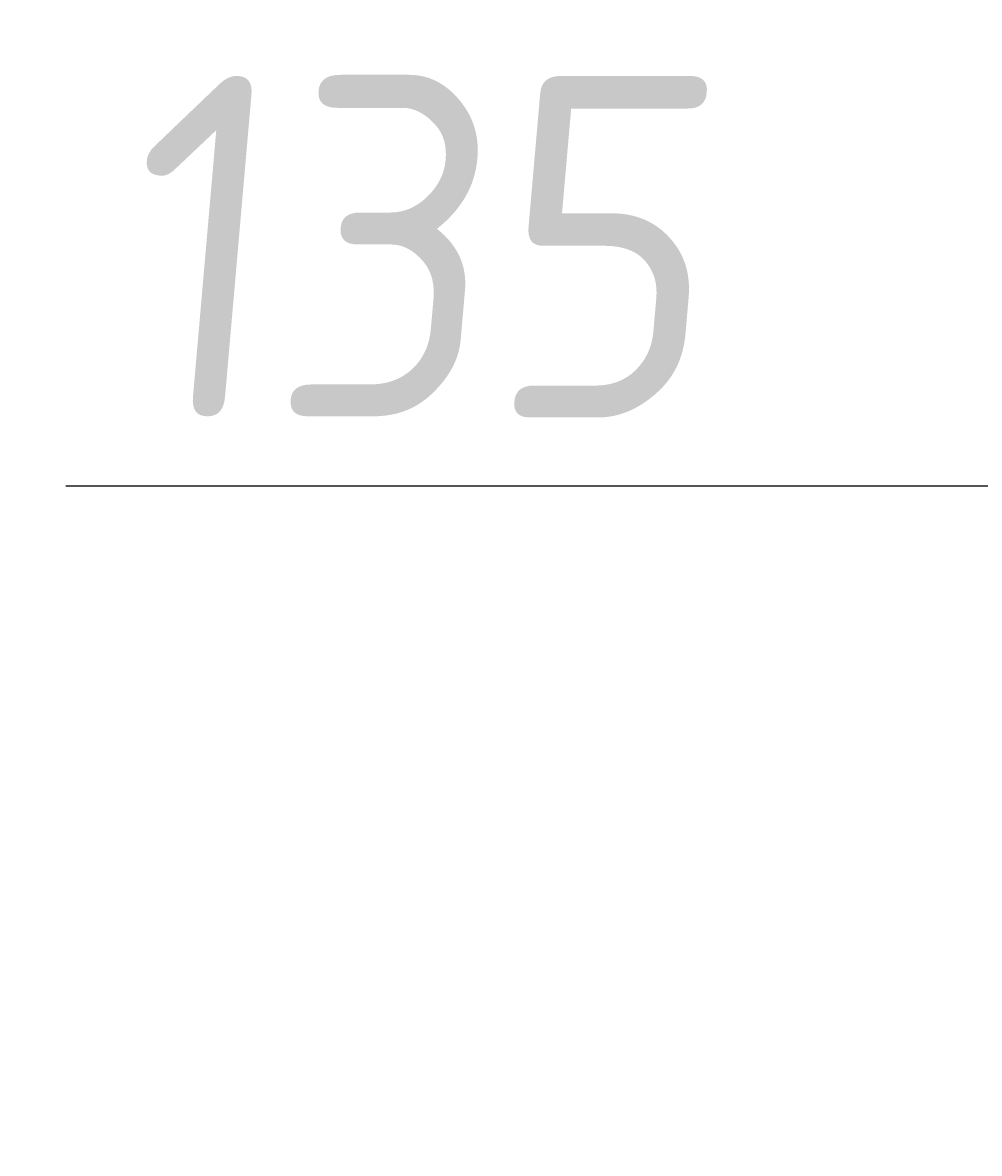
# Model space of a CAD drawing. Header units: millimetres. Extents: x 4047 to 23472, y 1613 to 16682.
# Tile 31 of 86: x 14250 to 14601, y 4844 to 5258. Entities that reach past the tile are written whole.
import ezdxf

# ---------------------------------------------------------------- set-up
doc = ezdxf.new("R2010")
doc.units = ezdxf.units.MM
doc.layers.add('Rbcs_EX_Wymiary', color=7, linetype='Continuous')
doc.styles.add('RBCS_dim', font='isocpeur.ttf', dxfattribs={"width": 0.9, "oblique": 5})
doc.dimstyles.new('Copy of RBCS_STANDARD', dxfattribs={"dimtxt": 2.5, "dimasz": 2.5, "dimexe": 2, "dimexo": 5, "dimgap": 0.5, "dimtad": 1, "dimdec": 0, "dimtxsty": 'RBCS_dim', "dimblk": 'OBLIQUE', "dimcen": 2.5, "dimclrd": 3, "dimclre": 3, "dimclrt": 6, "dimadec": 0, "dimazin": 0, "dimtfac": 1, "dimtdec": 0, "dimtix": 1, "dimtmove": 0, "dimatfit": 3, "dimfxl": 2, "dimfxlon": 1, "dimarcsym": 0})

# ---------------------------------------------------------------- blocks, each defined once
blk = doc.blocks.new('_OBLIQUE')
at = {"color": 0, "linetype": 'ByBlock'}
blk.add_line((-0.5, -0.5), (0.5, 0.5), dxfattribs=at)
blk = doc.blocks.new('*D297')
at = {"layer": 'Defpoints', "color": 0, "lineweight": 25, "transparency": 16777216}
for p in [(14670.81, 5088.5), (14805.81, 4669.08), (14670.81, 4635.59)]:
    blk.add_point(p, dxfattribs=at)
at = {"layer": 'Rbcs_EX_Wymiary', "color": 3, "lineweight": -2, "transparency": 16777216}
for p, q in [((14670.81, 4988.5), (14670.81, 5188.5)), ((14805.81, 4988.5), (14805.81, 5188.5)), ((14266.21, 5088.5), (14670.81, 5088.5)), ((14805.81, 5088.5), (14670.81, 5088.5))]:
    blk.add_line(p, q, dxfattribs=at)
at = {"layer": 'Rbcs_EX_Wymiary', "color": 3, "lineweight": -2, "transparency": 16777216, "xscale": 125, "yscale": 125, "zscale": 125, "rotation": 180}
blk.add_blockref('_OBLIQUE', (14670.81, 5088.5), dxfattribs=at)
at = {"layer": 'Rbcs_EX_Wymiary', "color": 3, "lineweight": -2, "transparency": 16777216, "xscale": 125, "yscale": 125, "zscale": 125}
blk.add_blockref('_OBLIQUE', (14805.81, 5088.5), dxfattribs=at)
at = {"layer": 'Rbcs_EX_Wymiary', "color": 6, "transparency": 16777216, "insert": (14392.3, 5176), "char_height": 125, "attachment_point": 5, "style": 'RBCS_dim'}
blk.add_mtext('135', dxfattribs=at)

msp = doc.modelspace()

# ---------------------------------------------------------------- dimensions: what is measured, and where the dimension line sits
at = {"layer": 'Rbcs_EX_Wymiary'}
dim = msp.add_linear_dim(base=(14670.81, 5088.5), p1=(14805.81, 4669.08), p2=(14670.81, 4635.59), dimstyle='Copy of RBCS_STANDARD', dxfattribs=at)
dim.commit()
dim.dimension.update_dxf_attribs({"geometry": '*D297', "text_midpoint": (14392.3, 5088.5), "dimtype": 160})

doc.saveas('drawing.dxf')
